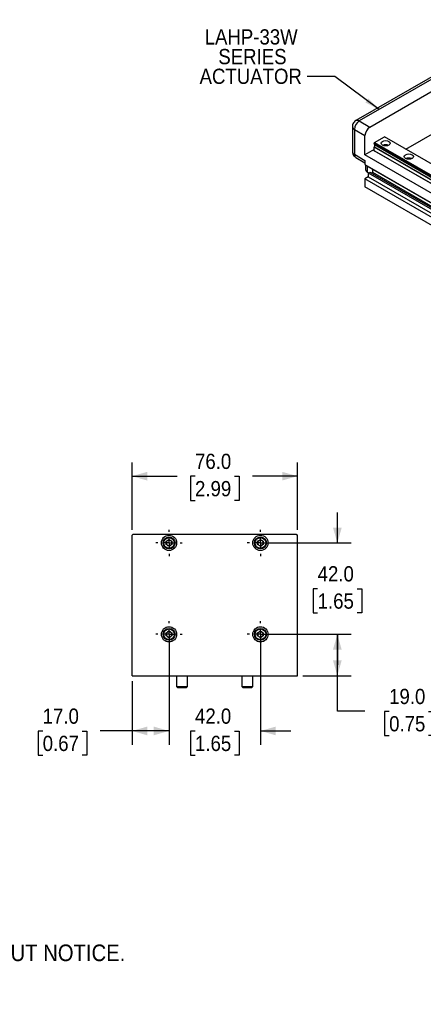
# Model space of a CAD drawing. Header units: millimetres. Extents: x 20 to 864, y 0 to 521.
# Tile 2 of 5: x 313 to 498, y 23 to 476. Entities that reach past the tile are written whole.
import ezdxf

# ---------------------------------------------------------------- set-up
doc = ezdxf.new("R2010")
doc.units = ezdxf.units.MM
doc.header["$LTSCALE"] = 2
doc.linetypes.add('SLD-Center', pattern=[19.05, 15.24, -1.27, 1.27, -1.27])
doc.linetypes.add('SLD-Solid', pattern=[0])
doc.layers.add('CENTER', color=40, linetype='SLD-Center')
doc.layers.add('DIMENSIONS', color=140, linetype='SLD-Solid', lineweight=25)
doc.layers.add('TEXT', color=140, linetype='SLD-Solid', lineweight=25)
doc.styles.add('SLDTEXTSTYLE0', font='GOTHIC.TTF', dxfattribs={"width": 0.913})
doc.styles.get("Standard").update_dxf_attribs({"font": 'GOTHIC.TTF'})
doc.dimstyles.new('SLDDIMSTYLE0', dxfattribs={"dimtxt": 7, "dimasz": 7, "dimexe": 0, "dimexo": 0.0625, "dimgap": 1.75, "dimtad": 0, "dimtih": 1, "dimtoh": 1, "dimdec": 1, "dimrnd": 1e-09, "dimzin": 4, "dimdsep": 46, "dimtxsty": 'SLDTEXTSTYLE0', "dimsah": 1, "dimcen": 0.09, "dimadec": 0, "dimazin": 1, "dimtfac": 1, "dimtdec": 1, "dimtofl": 0, "dimtmove": 0, "dimatfit": 3, "dimfxl": 0, "dimfrac": 2, "dimtolj": 1, "dimtzin": 12, "dimarcsym": 0})
doc.dimstyles.new('SLDDIMSTYLE1', dxfattribs={"dimtxt": 7, "dimasz": 7, "dimexe": 0, "dimexo": 0.0625, "dimgap": 1.75, "dimtad": 0, "dimtih": 1, "dimtoh": 1, "dimdec": 1, "dimrnd": 1e-09, "dimzin": 4, "dimdsep": 46, "dimtxsty": 'SLDTEXTSTYLE0', "dimsah": 1, "dimcen": 0.09, "dimadec": 0, "dimazin": 1, "dimtfac": 1, "dimtdec": 1, "dimtmove": 0, "dimatfit": 0, "dimfxl": 0, "dimfrac": 2, "dimtolj": 1, "dimtzin": 12, "dimarcsym": 0})
doc.dimstyles.new('SLDDIMSTYLE2', dxfattribs={"dimtxt": 0.18, "dimasz": 7, "dimexe": 0, "dimexo": 0.0625, "dimgap": 0, "dimtad": 0, "dimtih": 1, "dimtoh": 1, "dimdec": 0, "dimrnd": 1e-09, "dimzin": 0, "dimdsep": 46, "dimtxsty": 'Standard', "dimsah": 1, "dimcen": 0.09, "dimadec": 0, "dimazin": 0, "dimtfac": 7, "dimtdec": 0, "dimtofl": 0, "dimtmove": 0, "dimatfit": 3, "dimfxl": 0, "dimfrac": 2, "dimtolj": 1, "dimtzin": 0, "dimarcsym": 0})

# ---------------------------------------------------------------- blocks, each defined once
blk = doc.blocks.new('SW_NOTE_0_2')
at = {"layer": 'TEXT', "color": 0, "char_height": 7.62, "attachment_point": 1, "style": 'SLDTEXTSTYLE0'}
for s, insert in [('NOTES:', (0, 9.73)), ('  1. DIMENSIONS CAN BE CHANGED BY MANUFACTURER WITHOUT NOTICE.', (0, -9.97)), ('  2. DIMENSIONS DO NOT IMPLY TOLERANCE.', (0, -29.68))]:
    blk.add_mtext(s, dxfattribs=dict(at, insert=insert))
blk = doc.blocks.new('_D_3')
at = {"layer": 'DIMENSIONS'}
for p, q in [((381.3, 190.85), (381.3, 142.64)), ((364.3, 171.85), (364.3, 142.64)), ((323.25, 148.94), (321.12, 148.94)), ((321.12, 148.94), (321.12, 137.83)), ((341.35, 148.94), (343.48, 148.94)), ((343.48, 148.94), (343.48, 137.83)), ((364.3, 148.99), (349.62, 148.99)), ((381.3, 148.99), (364.3, 148.99)), ((321.12, 137.83), (323.25, 137.83)), ((343.48, 137.83), (341.35, 137.83))]:
    blk.add_line(p, q, dxfattribs=at)
for points in [[(364.3, 148.99), (371.3, 146.99), (371.3, 150.99)], [(381.3, 148.99), (374.3, 150.99), (374.3, 146.99)]]:
    blk.add_solid(points, dxfattribs=at)
at = {"layer": 'DIMENSIONS', "char_height": 7, "attachment_point": 1, "style": 'SLDTEXTSTYLE0'}
for s, insert in [('17.0', (323.25, 159.3)), ('0.67', (323.25, 146.77))]:
    blk.add_mtext(s, dxfattribs=dict(at, insert=insert))
blk = doc.blocks.new('_D_4')
at = {"layer": 'DIMENSIONS'}
for p, q in [((381.3, 190.85), (381.3, 142.64)), ((423.3, 190.85), (423.3, 142.64)), ((381.3, 148.99), (367.3, 148.99)), ((393.25, 148.94), (391.12, 148.94)), ((391.12, 148.94), (391.12, 137.83)), ((411.35, 148.94), (413.48, 148.94)), ((413.48, 148.94), (413.48, 137.83)), ((423.3, 148.99), (437.3, 148.99)), ((391.12, 137.83), (393.25, 137.83)), ((413.48, 137.83), (411.35, 137.83))]:
    blk.add_line(p, q, dxfattribs=at)
for points in [[(381.3, 148.99), (374.3, 150.99), (374.3, 146.99)], [(423.3, 148.99), (430.3, 146.99), (430.3, 150.99)]]:
    blk.add_solid(points, dxfattribs=at)
at = {"layer": 'DIMENSIONS', "char_height": 7, "attachment_point": 1, "style": 'SLDTEXTSTYLE0'}
for s, insert in [('42.0', (393.25, 159.3)), ('1.65', (393.25, 146.77))]:
    blk.add_mtext(s, dxfattribs=dict(at, insert=insert))
blk = doc.blocks.new('_D_5')
at = {"layer": 'DIMENSIONS'}
for p, q in [((364.3, 241.43), (364.3, 272.41)), ((440.3, 241.43), (440.3, 272.41)), ((364.3, 266.06), (384.98, 266.06)), ((393.25, 266), (391.12, 266)), ((391.12, 266), (391.12, 254.89)), ((411.35, 266), (413.48, 266)), ((413.48, 266), (413.48, 254.89)), ((440.3, 266.06), (419.62, 266.06)), ((391.12, 254.89), (393.25, 254.89)), ((413.48, 254.89), (411.35, 254.89))]:
    blk.add_line(p, q, dxfattribs=at)
for points in [[(364.3, 266.06), (371.3, 264.06), (371.3, 268.06)], [(440.3, 266.06), (433.3, 268.06), (433.3, 264.06)]]:
    blk.add_solid(points, dxfattribs=at)
at = {"layer": 'DIMENSIONS', "char_height": 7, "attachment_point": 1, "style": 'SLDTEXTSTYLE0'}
for s, insert in [('76.0', (393.25, 276.37)), ('2.99', (393.25, 263.83))]:
    blk.add_mtext(s, dxfattribs=dict(at, insert=insert))
blk = doc.blocks.new('_D_6')
at = {"layer": 'DIMENSIONS'}
for p, q in [((425.84, 193.39), (465, 193.39)), ((458.65, 174.39), (458.65, 193.39)), ((442.84, 174.39), (465, 174.39)), ((458.65, 158.03), (458.65, 174.39)), ((471.35, 158.03), (458.65, 158.03)), ((482.45, 157.98), (480.32, 157.98)), ((480.32, 157.98), (480.32, 146.87)), ((500.56, 157.98), (502.69, 157.98)), ((502.69, 157.98), (502.69, 146.87)), ((480.32, 146.87), (482.45, 146.87)), ((502.69, 146.87), (500.56, 146.87))]:
    blk.add_line(p, q, dxfattribs=at)
for points in [[(458.65, 193.39), (456.65, 186.39), (460.65, 186.39)], [(458.65, 174.39), (460.65, 181.39), (456.65, 181.39)]]:
    blk.add_solid(points, dxfattribs=at)
at = {"layer": 'DIMENSIONS', "char_height": 7, "attachment_point": 1, "style": 'SLDTEXTSTYLE0'}
for s, insert in [('19.0', (482.45, 168.34)), ('0.75', (482.45, 155.81))]:
    blk.add_mtext(s, dxfattribs=dict(at, insert=insert))
blk = doc.blocks.new('_D_7')
at = {"layer": 'DIMENSIONS'}
for p, q in [((458.65, 235.39), (458.65, 249.39)), ((425.84, 235.39), (465, 235.39)), ((449.6, 214.34), (447.46, 214.34)), ((447.46, 214.34), (447.46, 203.23)), ((467.7, 214.34), (469.83, 214.34)), ((469.83, 214.34), (469.83, 203.23)), ((447.46, 203.23), (449.6, 203.23)), ((469.83, 203.23), (467.7, 203.23)), ((425.84, 193.39), (465, 193.39)), ((458.65, 193.39), (458.65, 179.39))]:
    blk.add_line(p, q, dxfattribs=at)
for points in [[(458.65, 235.39), (460.65, 242.39), (456.65, 242.39)], [(458.65, 193.39), (456.65, 186.39), (460.65, 186.39)]]:
    blk.add_solid(points, dxfattribs=at)
at = {"layer": 'DIMENSIONS', "char_height": 7, "attachment_point": 1, "style": 'SLDTEXTSTYLE0'}
for s, insert in [('42.0', (449.6, 224.7)), ('1.65', (449.6, 212.17))]:
    blk.add_mtext(s, dxfattribs=dict(at, insert=insert))
blk = doc.blocks.new('SW_CENTERMARKSYMBOL_0')
at = {"layer": 'CENTER', "color": 0}
for p, q in [((0, 5.08), (0, 6.04)), ((-5.08, 0), (-6.04, 0)), ((0, 0), (-2.54, 0)), ((0, 0), (0, 2.54)), ((0, 0), (0, -2.54)), ((0, 0), (2.54, 0)), ((5.08, 0), (6.04, 0)), ((0, -5.08), (0, -6.04))]:
    blk.add_line(p, q, dxfattribs=at)
blk = doc.blocks.new('SW_CENTERMARKSYMBOL_1')
at = {"layer": 'CENTER', "color": 0}
for p, q in [((0, 5.08), (0, 6.04)), ((-5.08, 0), (-6.04, 0)), ((0, 0), (-2.54, 0)), ((0, 0), (0, 2.54)), ((0, 0), (0, -2.54)), ((0, 0), (2.54, 0)), ((5.08, 0), (6.04, 0)), ((0, -5.08), (0, -6.04))]:
    blk.add_line(p, q, dxfattribs=at)
blk = doc.blocks.new('SW_CENTERMARKSYMBOL_2')
at = {"layer": 'CENTER', "color": 0}
for p, q in [((0, 5.08), (0, 6.04)), ((-5.08, 0), (-6.04, 0)), ((0, 0), (-2.54, 0)), ((0, 0), (0, 2.54)), ((0, 0), (0, -2.54)), ((0, 0), (2.54, 0)), ((5.08, 0), (6.04, 0)), ((0, -5.08), (0, -6.04))]:
    blk.add_line(p, q, dxfattribs=at)
blk = doc.blocks.new('SW_CENTERMARKSYMBOL_3')
at = {"layer": 'CENTER', "color": 0}
for p, q in [((0, 5.08), (0, 6.04)), ((-5.08, 0), (-6.04, 0)), ((0, 0), (-2.54, 0)), ((0, 0), (0, 2.54)), ((0, 0), (0, -2.54)), ((0, 0), (2.54, 0)), ((5.08, 0), (6.04, 0)), ((0, -5.08), (0, -6.04))]:
    blk.add_line(p, q, dxfattribs=at)
blk = doc.blocks.new('SW_NOTE_0_3')
at = {"layer": 'TEXT', "color": 0, "char_height": 7, "attachment_point": 2, "style": 'SLDTEXTSTYLE0'}
for s, insert in [('LAHP-33W', (-25.8, 21.75)), ('SERIES', (-25.22, 12.7)), ('ACTUATOR', (-26.01, 3.65))]:
    blk.add_mtext(s, dxfattribs=dict(at, insert=insert))

msp = doc.modelspace()

# ---------------------------------------------------------------- linework, layer by layer
for p, q in [((547.52, 475.82), (467.15, 429.42)), ((549.1, 475.66), (468.74, 429.27)), ((473.57, 426.48), (502.65, 443.27)), ((465.57, 426.67), (465.57, 415.24)), ((466.5, 425.38), (466.5, 413.95)), ((466.5, 425.38), (471.32, 422.59)), ((468.74, 429.27), (473.57, 426.48)), ((471.32, 413.75), (471.32, 422.59)), ((475.78, 419.35), (480.3, 421.96)), ((580.77, 363.96), (480.3, 421.96)), ((490.1, 416.3), (504.45, 424.59)), ((475.57, 418.98), (475.78, 419.35)), ((580.42, 358.45), (475.57, 418.98)), ((475.57, 418.98), (475.57, 418.56)), ((475.57, 418.56), (580.42, 358.03)), ((475.57, 415.63), (475.57, 417.19)), ((582.36, 355.54), (475.57, 417.19)), ((475.6, 418.49), (580.42, 357.98)), ((582.43, 355.66), (475.61, 417.32)), ((475.78, 419.35), (580.42, 358.94)), ((466.5, 413.95), (471.32, 411.16)), ((467.15, 412.49), (471.32, 410.09)), ((475.57, 416.2), (471.32, 413.75)), ((754.17, 250.47), (471.32, 413.75)), ((582.32, 354), (475.57, 415.63)), ((475.57, 415.63), (475.78, 415.51)), ((475.78, 415.51), (582.32, 354)), ((471.32, 411.16), (471.32, 409.26)), ((471.32, 409.26), (754.17, 245.98)), ((471.58, 409.12), (471.58, 406.93)), ((472.51, 405.64), (472.51, 408.58)), ((472.81, 408.41), (472.81, 408.28)), ((755.65, 245), (472.81, 408.28)), ((472.81, 403.59), (471.32, 402.73)), ((754.17, 239.45), (471.32, 402.73)), ((471.32, 402.73), (471.32, 399.06)), ((472.84, 405.44), (472.51, 405.64)), ((472.81, 405.42), (473.51, 405.83)), ((472.81, 405.42), (472.81, 403.59)), ((472.81, 405.42), (755.65, 242.14)), ((472.81, 403.59), (755.65, 240.31)), ((473.51, 405.83), (756.36, 242.55)), ((474.86, 405.69), (474.31, 405.37)), ((474.86, 407.1), (474.86, 405.69)), ((474.86, 405.69), (757.7, 242.41)), ((754.17, 235.77), (471.32, 399.06)), ((364.3, 238.89), (364.8, 239.39)), ((364.3, 174.39), (364.3, 238.89)), ((364.8, 239.39), (439.8, 239.39)), ((380.02, 236.13), (381.3, 236.87)), ((380.02, 234.66), (380.02, 236.13)), ((381.3, 236.87), (382.58, 236.13)), ((382.58, 236.13), (382.58, 234.66)), ((422.02, 236.13), (423.3, 236.87)), ((422.02, 234.66), (422.02, 236.13)), ((423.3, 236.87), (424.58, 236.13)), ((424.58, 236.13), (424.58, 234.66)), ((439.8, 239.39), (440.3, 238.89)), ((440.3, 174.39), (440.3, 238.89)), ((381.3, 233.92), (380.02, 234.66)), ((382.58, 234.66), (381.3, 233.92)), ((423.3, 233.92), (422.02, 234.66)), ((424.58, 234.66), (423.3, 233.92)), ((380.02, 194.13), (381.3, 194.87)), ((381.3, 194.87), (382.58, 194.13)), ((422.02, 194.13), (423.3, 194.87)), ((423.3, 194.87), (424.58, 194.13)), ((380.02, 192.66), (380.02, 194.13)), ((381.3, 191.92), (380.02, 192.66)), ((382.58, 192.66), (381.3, 191.92)), ((382.58, 194.13), (382.58, 192.66)), ((422.02, 192.66), (422.02, 194.13)), ((423.3, 191.92), (422.02, 192.66)), ((424.58, 192.66), (423.3, 191.92)), ((424.58, 194.13), (424.58, 192.66)), ((364.3, 174.39), (440.3, 174.39)), ((384.8, 174.39), (384.8, 169.44)), ((389.8, 169.44), (389.8, 174.39)), ((414.8, 174.39), (414.8, 169.44)), ((419.8, 169.44), (419.8, 174.39)), ((384.8, 169.44), (385.24, 168.99)), ((384.8, 169.44), (389.8, 169.44)), ((385.24, 168.99), (389.35, 168.99)), ((389.35, 168.99), (389.8, 169.44)), ((414.8, 169.44), (415.24, 168.99)), ((414.8, 169.44), (419.8, 169.44)), ((415.24, 168.99), (419.35, 168.99)), ((419.35, 168.99), (419.8, 169.44))]:
    msp.add_line(p, q)
at = {"flags": 128}
for points in [[(475.61, 417.32), (475.72, 417.5), (475.81, 417.69), (475.86, 417.88), (475.88, 418.06), (475.86, 418.22), (475.81, 418.35), (475.78, 418.39)], [(479.38, 418.16), (478.93, 418.56), (478.77, 419.02), (478.93, 419.48), (479.38, 419.88), (480.07, 420.14), (480.87, 420.23), (481.67, 420.14), (482.35, 419.88), (482.81, 419.48), (482.97, 419.02), (482.81, 418.56), (482.35, 418.16), (481.67, 417.9), (480.87, 417.81), (480.07, 417.9), (479.38, 418.16)], [(481.13, 417.82), (480.87, 417.83), (480.6, 417.82)], [(489.99, 412.04), (489.54, 412.43), (489.38, 412.9), (489.54, 413.36), (489.99, 413.75), (490.67, 414.02), (491.48, 414.11), (492.28, 414.02), (492.96, 413.75), (493.42, 413.36), (493.58, 412.9), (493.42, 412.43), (492.96, 412.04), (492.28, 411.78), (491.48, 411.68), (490.67, 411.78), (489.99, 412.04)], [(491.74, 411.69), (491.48, 411.71), (491.21, 411.69)]]:
    msp.add_lwpolyline(points, dxfattribs=at)
for centre, radius in [((381.3, 235.39), 3.5), ((381.3, 235.39), 2.75), ((381.3, 235.39), 2.45), ((423.3, 235.39), 3.5), ((423.3, 235.39), 2.75), ((423.3, 235.39), 2.45), ((381.3, 193.39), 3.5), ((381.3, 193.39), 2.75), ((381.3, 193.39), 2.45), ((423.3, 193.39), 3.5), ((423.3, 193.39), 2.75), ((423.3, 193.39), 2.45)]:
    msp.add_circle(centre, radius)
for centre, radius, start, end in [((467.13, 426.81), 1.57, 184.9937, 246.254), ((471.37, 425.16), 4.88, 122.6055, 177.3945), ((467.81, 427.97), 1.6, 54.3824, 114.3087), ((476.2, 422.37), 4.88, 122.6055, 177.3945), ((475.64, 418.55), 0.0727, 173.1068, 235.5825), ((475.79, 417.18), 0.227, 142.7487, 177.5316), ((480.87, 415.05), 3.31, 66.3262, 113.6739), ((467.16, 415.4), 1.6, 185.6941, 245.6254), ((468.02, 413.76), 1.53, 173.0257, 235.6619), ((491.48, 408.93), 3.31, 66.3261, 113.6741), ((473.17, 407.09), 1.6, 185.6938, 245.6257), ((381.3, 235.39), 1.28, 120, 180), ((381.3, 235.39), 1.28, 180, 240), ((381.3, 235.39), 1.28, 60, 120), ((381.3, 235.39), 1.28, 0, 60), ((381.3, 235.39), 1.28, 300, 0), ((423.3, 235.39), 1.28, 120, 180), ((423.3, 235.39), 1.28, 180, 240), ((423.3, 235.39), 1.28, 60, 120), ((423.3, 235.39), 1.28, 0, 60), ((423.3, 235.39), 1.28, 300, 0), ((381.3, 235.39), 1.28, 240, 300), ((423.3, 235.39), 1.28, 240, 300), ((381.3, 193.39), 1.28, 60, 120), ((423.3, 193.39), 1.28, 60, 120), ((381.3, 193.39), 1.28, 120, 180), ((381.3, 193.39), 1.28, 180, 240), ((381.3, 193.39), 1.28, 240, 300), ((381.3, 193.39), 1.28, 0, 60), ((381.3, 193.39), 1.28, 300, 0), ((423.3, 193.39), 1.28, 120, 180), ((423.3, 193.39), 1.28, 180, 240), ((423.3, 193.39), 1.28, 240, 300), ((423.3, 193.39), 1.28, 0, 60), ((423.3, 193.39), 1.28, 300, 0)]:
    msp.add_arc(centre, radius, start, end)
for points, knots in [([(467.15, 429.42), (466.88, 429.23), (466.32, 428.84), (465.8, 427.97), (465.57, 427.22), (465.58, 426.79), (465.58, 426.68)], [0, 0, 0, 0, 0.2992059, 0.6139644, 0.8953219, 1, 1, 1, 1]), ([(465.58, 415.24), (465.58, 415.14), (465.57, 414.83), (465.69, 414.28), (465.89, 413.87), (465.99, 413.66)], [0, 0, 0, 0, 0.181383, 0.567546, 1, 1, 1, 1]), ([(465.99, 413.66), (466.19, 413.38), (466.47, 412.99), (466.9, 412.63), (467.1, 412.54), (467.16, 412.51)], [0, 0, 0, 0, 0.605173, 0.87888, 1, 1, 1, 1])]:
    msp.add_open_spline(points, degree=3, knots=knots)

# ---------------------------------------------------------------- block references
at = {"layer": 'CENTER'}
for name, p in [('SW_CENTERMARKSYMBOL_2', (381.3, 235.39)), ('SW_CENTERMARKSYMBOL_3', (423.3, 235.39)), ('SW_CENTERMARKSYMBOL_0', (381.3, 193.39)), ('SW_CENTERMARKSYMBOL_1', (423.3, 193.39))]:
    msp.add_blockref(name, p, dxfattribs=at)
at = {"layer": 'TEXT'}
for name, p in [('SW_NOTE_0_3', (444.85, 449.66)), ('SW_NOTE_0_2', (18.52, 60.82))]:
    msp.add_blockref(name, p, dxfattribs=at)

# ---------------------------------------------------------------- dimensions: what is measured, and where the dimension line sits
at = {"layer": 'DIMENSIONS'}
for base, p1, p2, dimstyle, picture, middle in [((440.3, 266.06), (364.3, 238.89), (440.3, 238.89), 'SLDDIMSTYLE0', '_D_5', (402.3, 266.06)), ((381.3, 148.99), (364.3, 174.39), (381.3, 193.39), 'SLDDIMSTYLE0', '_D_3', (332.3, 148.99)), ((423.3, 148.99), (381.3, 193.39), (423.3, 193.39), 'SLDDIMSTYLE1', '_D_4', (402.3, 148.99))]:
    dim = msp.add_linear_dim(base=base, p1=p1, p2=p2, dimstyle=dimstyle, dxfattribs=at)
    dim.commit()
    dim.dimension.update_dxf_attribs({"geometry": picture, "text_midpoint": middle, "dimtype": 160})
for p1, dimstyle, picture, middle in [((423.3, 235.39), 'SLDDIMSTYLE1', '_D_7', (458.65, 214.39)), ((440.3, 174.39), 'SLDDIMSTYLE0', '_D_6', (458.65, 158.03))]:
    dim = msp.add_linear_dim(base=(458.65, 193.39), p1=p1, p2=(423.3, 193.39), angle=90, dimstyle=dimstyle, dxfattribs=at)
    dim.commit()
    dim.dimension.update_dxf_attribs({"geometry": picture, "text_midpoint": middle, "dimtype": 160})

# ---------------------------------------------------------------- leaders
at = {"layer": 'TEXT'}
msp.add_leader([(477.84, 434.52), (457.55, 449.66), (444.85, 449.66)], dimstyle='SLDDIMSTYLE2', dxfattribs=at)

doc.saveas('drawing.dxf')
